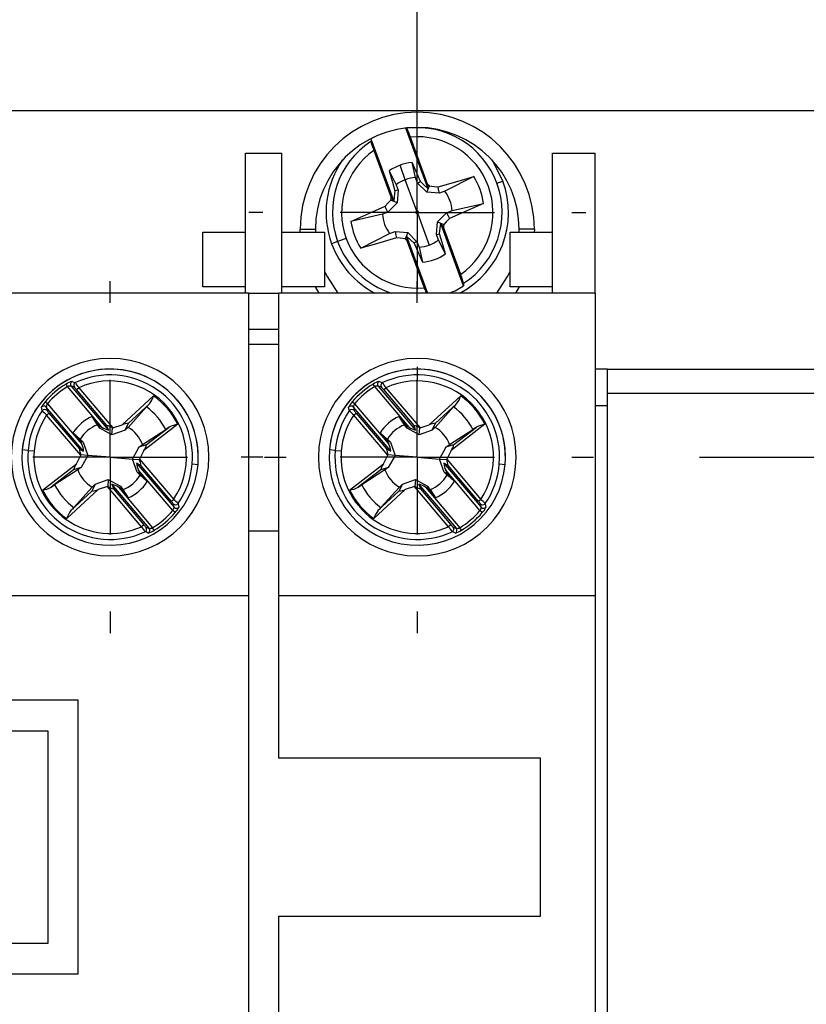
# Model space of a CAD drawing. Header units: millimetres. Extents: x 0 to 768, y 0 to 594.
# Tile 8 of 22: x 182 to 208, y 189 to 222. Entities that reach past the tile are written whole.
import ezdxf

# ---------------------------------------------------------------- set-up
doc = ezdxf.new("R2010")
doc.units = ezdxf.units.MM
doc.header["$LTSCALE"] = 2.75
doc.linetypes.add('CENTERX2', pattern=[20.32, 12.7, -2.54, 2.54, -2.54])
doc.layers.add('CENTER', color=40, linetype='CENTERX2')
doc.layers.add('DIMENSIONS', color=140, linetype='Continuous', lineweight=25)
doc.styles.add('SLDTEXTSTYLE0', font='TXT', dxfattribs={"width": 0.7})
doc.dimstyles.new('SLDDIMSTYLE0', dxfattribs={"dimtxt": 5.934521, "dimasz": 9.0805, "dimexe": 0, "dimexo": 0.0625, "dimgap": 1.48363, "dimtad": 0, "dimtih": 1, "dimtoh": 1, "dimdec": 1, "dimrnd": 1e-09, "dimzin": 12, "dimdsep": 46, "dimtxsty": 'SLDTEXTSTYLE0', "dimsah": 1, "dimcen": 0.09, "dimadec": 0, "dimazin": 3, "dimtfac": 1, "dimtdec": 1, "dimtmove": 0, "dimatfit": 0, "dimfxl": 0, "dimfrac": 2, "dimtolj": 1, "dimtzin": 12, "dimarcsym": 0})
doc.dimstyles.new('SLDDIMSTYLE2', dxfattribs={"dimtxt": 5.934521, "dimasz": 9.0805, "dimexe": 0, "dimexo": 0.0625, "dimgap": 1.48363, "dimtad": 0, "dimtih": 1, "dimtoh": 1, "dimdec": 1, "dimrnd": 1e-09, "dimzin": 4, "dimdsep": 46, "dimtxsty": 'SLDTEXTSTYLE0', "dimsah": 1, "dimcen": 0.09, "dimadec": 0, "dimazin": 1, "dimtfac": 1, "dimtdec": 1, "dimtmove": 0, "dimatfit": 0, "dimfxl": 0, "dimfrac": 2, "dimtolj": 1, "dimtzin": 12, "dimarcsym": 0})

# ---------------------------------------------------------------- blocks, each defined once
blk = doc.blocks.new('_D_2')
at = {"layer": 'DIMENSIONS'}
for p, q in [((164.972, 210.833), (164.972, 289.79)), ((175.072, 224.723), (175.072, 289.79)), ((122.357, 281.059), (120.364, 281.059)), ((120.364, 281.059), (120.364, 271.627)), ((139.992, 281.059), (141.985, 281.059)), ((141.985, 281.059), (141.985, 271.627)), ((164.972, 281.059), (148.035, 281.059)), ((175.072, 281.059), (192.535, 281.059)), ((120.364, 271.627), (122.357, 271.627)), ((141.985, 271.627), (139.992, 271.627))]:
    blk.add_line(p, q, dxfattribs=at)
for points in [[(164.972, 281.059), (155.892, 282.456), (155.892, 279.662)], [(175.072, 281.059), (184.153, 279.662), (184.153, 282.456)]]:
    blk.add_solid(points, dxfattribs=at)
at = {"layer": 'DIMENSIONS', "char_height": 5.8208, "attachment_point": 1, "style": 'SLDTEXTSTYLE0'}
for s, insert in [('10.1', (122.357, 289.891)), ('0.40', (122.357, 279.13))]:
    blk.add_mtext(s, dxfattribs=dict(at, insert=insert))
blk = doc.blocks.new('_D_3')
at = {"layer": 'DIMENSIONS'}
for p, q in [((164.972, 216.623), (164.972, 312.82)), ((195.272, 216.623), (195.272, 312.82)), ((164.972, 304.088), (147.51, 304.088)), ((171.305, 304.088), (169.312, 304.088)), ((169.312, 304.088), (169.312, 294.656)), ((188.94, 304.088), (190.933, 304.088)), ((190.933, 304.088), (190.933, 294.656)), ((195.272, 304.088), (212.735, 304.088)), ((169.312, 294.656), (171.305, 294.656)), ((190.933, 294.656), (188.94, 294.656))]:
    blk.add_line(p, q, dxfattribs=at)
for points in [[(164.972, 304.088), (155.892, 305.485), (155.892, 302.691)], [(195.272, 304.088), (204.353, 302.691), (204.353, 305.485)]]:
    blk.add_solid(points, dxfattribs=at)
at = {"layer": 'DIMENSIONS', "char_height": 5.8208, "attachment_point": 1, "style": 'SLDTEXTSTYLE0'}
for s, insert in [('30.3', (171.305, 312.92)), ('1.19', (171.305, 302.16))]:
    blk.add_mtext(s, dxfattribs=dict(at, insert=insert))
blk = doc.blocks.new('_D_4')
at = {"layer": 'DIMENSIONS'}
for p, q in [((229.676, 207.34), (229.676, 224.803)), ((204.555, 207.34), (238.408, 207.34)), ((220.859, 194.84), (218.866, 194.84)), ((218.866, 194.84), (218.866, 185.408)), ((238.494, 194.84), (240.487, 194.84)), ((240.487, 194.84), (240.487, 185.408)), ((218.866, 185.408), (220.859, 185.408)), ((240.487, 185.408), (238.494, 185.408)), ((204.555, 182.34), (238.408, 182.34)), ((229.676, 182.34), (229.676, 164.878))]:
    blk.add_line(p, q, dxfattribs=at)
for points in [[(229.676, 207.34), (231.073, 216.421), (228.279, 216.421)], [(229.676, 182.34), (228.279, 173.26), (231.073, 173.26)]]:
    blk.add_solid(points, dxfattribs=at)
at = {"layer": 'DIMENSIONS', "char_height": 5.8208, "attachment_point": 1, "style": 'SLDTEXTSTYLE0'}
for s, insert in [('25.0', (220.859, 203.672)), ('0.98', (220.859, 192.912))]:
    blk.add_mtext(s, dxfattribs=dict(at, insert=insert))
blk = doc.blocks.new('SW_CENTERMARKSYMBOL_9')
at = {"layer": 'CENTER', "color": 0}
for p, q in [((0, 5.08), (0, 5.54)), ((0, 0), (0, 2.54)), ((-5.08, 0), (-5.54, 0)), ((0, 0), (-2.54, 0)), ((0, 0), (0, -2.54)), ((0, 0), (2.54, 0)), ((5.08, 0), (5.54, 0)), ((0, -5.08), (0, -5.54))]:
    blk.add_line(p, q, dxfattribs=at)
blk = doc.blocks.new('SW_CENTERMARKSYMBOL_15')
at = {"layer": 'CENTER', "color": 0}
for p, q in [((0, 5.08), (0, 5.79)), ((0, 0), (0, 2.54)), ((-5.08, 0), (-5.79, 0)), ((0, 0), (-2.54, 0)), ((0, 0), (0, -2.54)), ((0, 0), (2.54, 0)), ((5.08, 0), (5.79, 0)), ((0, -5.08), (0, -5.79))]:
    blk.add_line(p, q, dxfattribs=at)
blk = doc.blocks.new('SW_CENTERMARKSYMBOL_16')
at = {"layer": 'CENTER', "color": 0}
for p, q in [((0, 5.08), (0, 5.79)), ((0, 0), (0, 2.54)), ((-5.08, 0), (-5.79, 0)), ((0, 0), (-2.54, 0)), ((0, 0), (0, -2.54)), ((0, 0), (2.54, 0)), ((5.08, 0), (5.79, 0)), ((0, -5.08), (0, -5.79))]:
    blk.add_line(p, q, dxfattribs=at)

msp = doc.modelspace()

# ---------------------------------------------------------------- linework, layer by layer
for p, q in [((215.522, 218.74), (144.722, 218.74)), ((195.627, 216.173), (194.896, 218.169)), ((193.823, 217.86), (193.748, 217.815)), ((193.748, 217.815), (194.5, 215.761)), ((195.612, 216.324), (195.045, 217.873)), ((193.846, 217.435), (194.413, 215.885)), ((189.622, 212.74), (189.622, 217.34)), ((189.622, 217.34), (190.822, 217.34)), ((190.822, 212.74), (190.822, 217.34)), ((199.722, 212.74), (199.722, 217.34)), ((199.722, 217.34), (201.122, 217.34)), ((201.122, 212.74), (201.122, 217.34)), ((194.344, 216.761), (194.579, 216.306)), ((194.879, 216.47), (194.705, 216.946)), ((195.215, 216.538), (195.1, 217.037)), ((195.256, 215.439), (194.879, 216.47)), ((195.284, 216.358), (195.215, 216.538)), ((197.128, 216.576), (196.183, 216.089)), ((197.89, 216.353), (198.09, 216.426)), ((194.579, 216.306), (194.642, 216.123)), ((194.642, 216.123), (194.606, 215.704)), ((195.582, 216.062), (195.284, 216.358)), ((195.582, 216.062), (195.676, 216.264)), ((194.606, 215.704), (194.404, 215.798)), ((196.001, 216.026), (195.582, 216.062)), ((196.183, 216.089), (196.001, 216.026)), ((193.092, 215.099), (194.211, 215.594)), ((194.606, 215.704), (194.309, 215.407)), ((196.236, 215.383), (196.416, 215.453)), ((197.453, 215.69), (196.334, 215.196)), ((196.416, 215.453), (197.453, 215.69)), ((194.129, 215.337), (193.092, 215.099)), ((194.309, 215.407), (194.129, 215.337)), ((195.289, 215.351), (195.666, 214.32)), ((195.939, 215.085), (196.236, 215.383)), ((191.422, 214.84), (191.922, 214.84)), ((191.424, 214.74), (191.422, 214.84)), ((191.922, 214.84), (191.924, 214.74)), ((195.903, 214.667), (195.939, 215.085)), ((195.939, 215.085), (196.141, 214.992)), ((196.797, 212.975), (196.045, 215.029)), ((196.699, 213.355), (196.132, 214.904)), ((198.621, 214.74), (198.622, 214.84)), ((199.122, 214.84), (198.622, 214.84)), ((199.122, 214.84), (199.121, 214.74)), ((188.222, 212.94), (188.222, 214.74)), ((188.222, 214.74), (189.622, 214.74)), ((190.822, 214.74), (192.222, 214.74)), ((192.222, 214.74), (192.222, 212.94)), ((192.935, 214.54), (192.654, 214.437)), ((193.417, 214.214), (194.362, 214.701)), ((194.362, 214.701), (194.544, 214.764)), ((194.544, 214.764), (194.963, 214.728)), ((194.963, 214.728), (194.869, 214.526)), ((194.918, 214.616), (195.605, 212.74)), ((194.963, 214.728), (195.261, 214.431)), ((195.966, 214.484), (195.903, 214.667)), ((196.201, 214.029), (195.966, 214.484)), ((198.322, 212.94), (198.322, 214.74)), ((198.322, 214.74), (199.722, 214.74)), ((192.654, 214.437), (192.455, 214.364)), ((194.933, 214.465), (195.5, 212.916)), ((195.261, 214.431), (195.33, 214.251)), ((195.33, 214.251), (195.445, 213.752)), ((189.622, 212.94), (188.222, 212.94)), ((192.222, 212.94), (190.822, 212.94)), ((192.046, 212.74), (191.924, 212.94)), ((199.722, 212.94), (198.322, 212.94)), ((198.621, 212.94), (198.499, 212.74)), ((189.722, 212.74), (180.622, 212.74)), ((189.722, 212.74), (189.722, 204.913)), ((189.722, 212.74), (190.722, 212.74)), ((190.722, 204.913), (190.722, 212.74)), ((201.122, 212.74), (190.722, 212.74)), ((201.122, 212.74), (201.122, 202.779)), ((190.722, 211.54), (189.722, 211.54)), ((189.722, 211.063), (190.722, 211.063)), ((201.522, 210.24), (201.122, 210.24)), ((201.522, 209.44), (201.522, 210.24)), ((201.522, 210.24), (215.522, 210.24)), ((183.775, 209.661), (183.723, 209.746)), ((184.903, 208.331), (183.775, 209.661)), ((183.888, 209.682), (185.117, 208.233)), ((184.067, 209.562), (184.143, 209.627)), ((184.143, 209.627), (185.265, 208.305)), ((193.875, 209.661), (193.823, 209.746)), ((195.003, 208.331), (193.875, 209.661)), ((193.988, 209.682), (195.217, 208.233)), ((194.167, 209.562), (194.243, 209.627)), ((194.243, 209.627), (195.365, 208.305)), ((185.067, 208.383), (184.067, 209.562)), ((185.568, 208.402), (186.601, 209.359)), ((195.167, 208.383), (194.167, 209.562)), ((195.668, 208.402), (196.701, 209.359)), ((215.522, 209.44), (201.522, 209.44)), ((201.522, 180.24), (201.522, 209.44)), ((183.111, 209.097), (183.035, 209.162)), ((184.301, 207.54), (183.072, 208.989)), ((183.111, 209.097), (184.239, 207.767)), ((186.367, 208.994), (185.761, 208.322)), ((186.465, 209.096), (185.775, 208.457)), ((193.211, 209.097), (193.135, 209.162)), ((194.401, 207.54), (193.172, 208.989)), ((193.211, 209.097), (194.339, 207.767)), ((196.467, 208.994), (195.861, 208.322)), ((196.565, 209.096), (195.875, 208.457)), ((201.122, 209.04), (201.522, 209.04)), ((183.084, 208.728), (183.16, 208.793)), ((184.205, 207.406), (183.084, 208.728)), ((183.16, 208.793), (184.16, 207.614)), ((184.578, 208.676), (184.808, 208.379)), ((193.184, 208.728), (193.26, 208.793)), ((194.305, 207.406), (193.184, 208.728)), ((193.26, 208.793), (194.26, 207.614)), ((194.678, 208.676), (194.908, 208.379)), ((184.834, 208.293), (184.808, 208.379)), ((184.808, 208.379), (184.903, 208.331)), ((185.117, 208.233), (185.067, 208.383)), ((185.265, 208.305), (185.568, 208.402)), ((185.662, 208.225), (185.775, 208.457)), ((187.397, 208.421), (186.284, 207.558)), ((186.372, 207.753), (187.115, 208.329)), ((194.934, 208.293), (194.908, 208.379)), ((194.908, 208.379), (195.003, 208.331)), ((195.217, 208.233), (195.167, 208.383)), ((195.365, 208.305), (195.668, 208.402)), ((195.762, 208.225), (195.875, 208.457)), ((197.497, 208.421), (196.384, 207.558)), ((196.472, 207.753), (197.215, 208.329)), ((184.207, 207.869), (183.951, 208.145)), ((185.233, 208.073), (184.834, 208.293)), ((185.233, 208.073), (185.251, 208.301)), ((185.662, 208.225), (185.233, 208.073)), ((186.237, 207.761), (186.999, 208.249)), ((194.307, 207.869), (194.051, 208.145)), ((195.333, 208.073), (194.934, 208.293)), ((195.333, 208.073), (195.351, 208.301)), ((195.762, 208.225), (195.333, 208.073)), ((196.337, 207.761), (197.099, 208.249)), ((184.239, 207.767), (184.207, 207.869)), ((184.288, 207.829), (184.207, 207.869)), ((184.288, 207.829), (184.44, 207.4)), ((185.905, 207.28), (186.125, 207.679)), ((186.125, 207.679), (186.372, 207.753)), ((194.339, 207.767), (194.307, 207.869)), ((194.388, 207.829), (194.307, 207.869)), ((194.388, 207.829), (194.54, 207.4)), ((196.005, 207.28), (196.225, 207.679)), ((196.225, 207.679), (196.472, 207.753)), ((182.474, 207.561), (182.283, 207.577)), ((182.474, 207.561), (182.673, 207.545)), ((184.061, 207.122), (184.205, 207.406)), ((184.16, 207.614), (184.301, 207.54)), ((184.44, 207.4), (184.212, 207.419)), ((184.44, 207.4), (184.22, 207.002)), ((185.172, 207.34), (184.44, 207.4)), ((186.284, 207.558), (186.139, 207.274)), ((192.574, 207.561), (192.383, 207.577)), ((192.574, 207.561), (192.773, 207.545)), ((194.161, 207.122), (194.305, 207.406)), ((194.26, 207.614), (194.401, 207.54)), ((194.54, 207.4), (194.312, 207.419)), ((194.54, 207.4), (194.32, 207.002)), ((195.272, 207.34), (194.54, 207.4)), ((196.384, 207.558), (196.239, 207.274)), ((182.948, 206.259), (184.061, 207.122)), ((185.172, 207.34), (185.905, 207.28)), ((185.905, 207.28), (186.133, 207.261)), ((186.057, 206.851), (185.905, 207.28)), ((186.185, 207.066), (186.044, 207.14)), ((186.044, 207.14), (187.273, 205.691)), ((186.139, 207.274), (187.261, 205.952)), ((187.185, 205.887), (186.185, 207.066)), ((187.871, 207.119), (188.062, 207.103)), ((193.048, 206.259), (194.161, 207.122)), ((195.272, 207.34), (196.005, 207.28)), ((196.005, 207.28), (196.233, 207.261)), ((196.157, 206.851), (196.005, 207.28)), ((196.285, 207.066), (196.144, 207.14)), ((196.144, 207.14), (197.373, 205.691)), ((196.239, 207.274), (197.361, 205.952)), ((197.285, 205.887), (196.285, 207.066)), ((197.971, 207.119), (198.162, 207.103)), ((183.972, 206.928), (183.23, 206.351)), ((184.108, 206.919), (183.346, 206.431)), ((184.22, 207.002), (183.972, 206.928)), ((186.057, 206.851), (186.138, 206.811)), ((186.106, 206.913), (186.138, 206.811)), ((187.234, 205.583), (186.106, 206.913)), ((186.138, 206.811), (186.394, 206.536)), ((194.072, 206.928), (193.33, 206.351)), ((194.208, 206.919), (193.446, 206.431)), ((194.32, 207.002), (194.072, 206.928)), ((196.157, 206.851), (196.238, 206.811)), ((196.206, 206.913), (196.238, 206.811)), ((197.334, 205.583), (196.206, 206.913)), ((196.238, 206.811), (196.494, 206.536)), ((184.683, 206.455), (184.57, 206.223)), ((184.683, 206.455), (185.112, 206.608)), ((185.08, 206.375), (184.777, 206.279)), ((186.202, 205.053), (185.08, 206.375)), ((185.112, 206.608), (185.094, 206.38)), ((185.112, 206.608), (185.511, 206.387)), ((185.228, 206.447), (185.278, 206.297)), ((186.457, 204.999), (185.228, 206.447)), ((185.511, 206.387), (185.537, 206.301)), ((194.783, 206.455), (194.67, 206.223)), ((194.783, 206.455), (195.212, 206.608)), ((195.18, 206.375), (194.877, 206.279)), ((196.302, 205.053), (195.18, 206.375)), ((195.212, 206.608), (195.194, 206.38)), ((195.212, 206.608), (195.611, 206.387)), ((195.328, 206.447), (195.378, 206.297)), ((196.557, 204.999), (195.328, 206.447)), ((195.611, 206.387), (195.637, 206.301)), ((184.777, 206.279), (183.744, 205.322)), ((183.88, 205.584), (184.57, 206.223)), ((183.978, 205.686), (184.584, 206.358)), ((185.278, 206.297), (186.278, 205.118)), ((185.537, 206.301), (185.442, 206.349)), ((185.442, 206.349), (186.57, 205.02)), ((185.767, 206.004), (185.537, 206.301)), ((194.877, 206.279), (193.844, 205.322)), ((193.98, 205.584), (194.67, 206.223)), ((194.078, 205.686), (194.684, 206.358)), ((195.378, 206.297), (196.378, 205.118)), ((195.637, 206.301), (195.542, 206.349)), ((195.542, 206.349), (196.67, 205.02)), ((195.867, 206.004), (195.637, 206.301)), ((187.261, 205.952), (187.185, 205.887)), ((197.361, 205.952), (197.285, 205.887)), ((187.31, 205.518), (187.234, 205.583)), ((197.41, 205.518), (197.334, 205.583)), ((186.278, 205.118), (186.202, 205.053)), ((196.378, 205.118), (196.302, 205.053)), ((186.622, 204.934), (186.57, 205.02)), ((189.722, 204.913), (189.722, 202.779)), ((189.722, 204.913), (190.722, 204.913)), ((190.722, 202.779), (190.722, 204.913)), ((196.722, 204.934), (196.67, 205.02)), ((189.722, 202.779), (180.622, 202.779)), ((189.722, 202.779), (189.722, 186.902)), ((201.122, 202.779), (190.722, 202.779)), ((190.722, 197.44), (190.722, 202.779)), ((201.122, 202.779), (201.122, 186.902)), ((184.122, 199.34), (180.622, 199.34)), ((184.122, 190.34), (184.122, 199.34)), ((163.122, 198.34), (183.122, 198.34)), ((183.122, 198.34), (183.122, 191.34)), ((199.322, 197.44), (190.722, 197.44)), ((199.322, 192.24), (199.322, 197.44)), ((190.722, 186.902), (190.722, 192.24)), ((190.722, 192.24), (199.322, 192.24)), ((183.122, 191.34), (163.122, 191.34)), ((180.622, 190.34), (184.122, 190.34))]:
    msp.add_line(p, q)
at = {"flags": 128}
for points in [[(197.726, 217.121), (197.761, 217.07), (198.09, 216.426)], [(194.344, 216.761), (194.453, 216.391), (194.538, 216.1)], [(195.378, 216.408), (195.223, 216.76), (195.1, 217.037)], [(195.955, 216.232), (196.612, 216.425), (197.128, 216.576)], [(194.538, 216.1), (194.516, 215.91), (194.5, 215.761)], [(194.642, 216.123), (194.584, 216.11), (194.538, 216.1)], [(195.284, 216.358), (195.337, 216.386), (195.378, 216.408)], [(195.627, 216.173), (195.488, 216.305), (195.378, 216.408)], [(195.612, 216.324), (195.648, 216.29), (195.676, 216.264)], [(195.627, 216.173), (195.618, 216.258), (195.612, 216.324)], [(195.676, 216.264), (195.832, 216.246), (195.955, 216.232)], [(196.001, 216.026), (195.975, 216.141), (195.955, 216.232)], [(194.211, 215.594), (194.318, 215.709), (194.404, 215.798)], [(194.404, 215.798), (194.409, 215.847), (194.413, 215.885)], [(194.413, 215.885), (194.462, 215.816), (194.5, 215.761)], [(194.309, 215.407), (194.254, 215.511), (194.211, 215.594)], [(196.334, 215.196), (196.227, 215.081), (196.141, 214.992)], [(196.236, 215.383), (196.291, 215.278), (196.334, 215.196)], [(196.007, 214.689), (196.029, 214.879), (196.045, 215.029)], [(196.132, 214.904), (196.083, 214.974), (196.045, 215.029)], [(196.141, 214.992), (196.136, 214.943), (196.132, 214.904)], [(194.59, 214.557), (193.933, 214.365), (193.417, 214.214)], [(194.544, 214.764), (194.57, 214.648), (194.59, 214.557)], [(194.869, 214.526), (194.713, 214.543), (194.59, 214.557)], [(194.933, 214.465), (194.897, 214.499), (194.869, 214.526)], [(194.918, 214.616), (194.926, 214.532), (194.933, 214.465)], [(194.918, 214.616), (195.057, 214.485), (195.167, 214.382)], [(195.903, 214.667), (195.961, 214.679), (196.007, 214.689)], [(196.201, 214.029), (196.092, 214.399), (196.007, 214.689)], [(195.261, 214.431), (195.208, 214.404), (195.167, 214.382)], [(195.167, 214.382), (195.322, 214.029), (195.445, 213.752)], [(192.222, 213.454), (192.306, 213.283), (192.662, 212.74)], [(197.883, 212.74), (198.239, 213.283), (198.322, 213.454)], [(195.5, 212.916), (195.538, 212.812), (195.566, 212.74)], [(196.796, 213.06), (196.797, 213.012), (196.797, 212.975)], [(183.995, 209.639), (183.935, 209.663), (183.888, 209.682)], [(183.919, 209.835), (183.981, 209.812), (184.029, 209.794)], [(194.095, 209.639), (194.035, 209.663), (193.988, 209.682)], [(194.019, 209.835), (194.081, 209.812), (194.129, 209.794)], [(182.938, 208.868), (182.925, 208.933), (182.915, 208.983)], [(183.072, 208.989), (183.085, 208.926), (183.096, 208.876)], [(186.367, 208.994), (186.415, 209.046), (186.465, 209.096)], [(193.038, 208.868), (193.025, 208.933), (193.015, 208.983)], [(193.172, 208.989), (193.185, 208.926), (193.196, 208.876)], [(196.467, 208.994), (196.515, 209.046), (196.565, 209.096)], [(184.752, 208.405), (184.654, 208.557), (184.578, 208.676)], [(194.852, 208.405), (194.754, 208.557), (194.678, 208.676)], [(184.834, 208.293), (184.788, 208.356), (184.752, 208.405)], [(185.761, 208.322), (185.705, 208.268), (185.662, 208.225)], [(187.115, 208.329), (187.051, 208.283), (186.999, 208.249)], [(194.934, 208.293), (194.888, 208.356), (194.852, 208.405)], [(195.861, 208.322), (195.805, 208.268), (195.762, 208.225)], [(197.215, 208.329), (197.151, 208.283), (197.099, 208.249)], [(183.951, 208.145), (184.085, 208.024), (184.19, 207.929)], [(185.265, 208.305), (185.257, 208.303), (185.251, 208.301)], [(194.051, 208.145), (194.185, 208.024), (194.29, 207.929)], [(195.365, 208.305), (195.357, 208.303), (195.351, 208.301)], [(184.19, 207.929), (184.245, 207.873), (184.288, 207.829)], [(186.125, 207.679), (186.188, 207.725), (186.237, 207.761)], [(194.29, 207.929), (194.345, 207.873), (194.388, 207.829)], [(196.225, 207.679), (196.288, 207.725), (196.337, 207.761)], [(184.212, 207.419), (184.208, 207.412), (184.205, 207.406)], [(194.312, 207.419), (194.308, 207.412), (194.305, 207.406)], [(186.133, 207.261), (186.137, 207.268), (186.139, 207.274)], [(196.233, 207.261), (196.237, 207.268), (196.239, 207.274)], [(184.22, 207.002), (184.157, 206.956), (184.108, 206.919)], [(186.155, 206.752), (186.1, 206.807), (186.057, 206.851)], [(186.394, 206.536), (186.26, 206.656), (186.155, 206.752)], [(194.32, 207.002), (194.257, 206.956), (194.208, 206.919)], [(196.255, 206.752), (196.2, 206.807), (196.157, 206.851)], [(196.494, 206.536), (196.36, 206.656), (196.255, 206.752)], [(183.23, 206.351), (183.294, 206.397), (183.346, 206.431)], [(184.584, 206.358), (184.64, 206.412), (184.683, 206.455)], [(185.08, 206.375), (185.088, 206.378), (185.094, 206.38)], [(185.511, 206.387), (185.557, 206.325), (185.593, 206.275)], [(193.33, 206.351), (193.394, 206.397), (193.446, 206.431)], [(194.684, 206.358), (194.74, 206.412), (194.783, 206.455)], [(195.18, 206.375), (195.188, 206.378), (195.194, 206.38)], [(195.611, 206.387), (195.657, 206.325), (195.693, 206.275)], [(185.593, 206.275), (185.691, 206.123), (185.767, 206.004)], [(195.693, 206.275), (195.791, 206.123), (195.867, 206.004)], [(187.273, 205.691), (187.26, 205.754), (187.249, 205.804)], [(187.407, 205.812), (187.42, 205.748), (187.43, 205.697)], [(197.373, 205.691), (197.36, 205.754), (197.349, 205.804)], [(197.507, 205.812), (197.52, 205.748), (197.53, 205.697)], [(183.978, 205.686), (183.93, 205.634), (183.88, 205.584)], [(194.078, 205.686), (194.03, 205.634), (193.98, 205.584)], [(186.426, 204.845), (186.364, 204.868), (186.316, 204.886)], [(186.35, 205.041), (186.41, 205.017), (186.457, 204.999)], [(196.526, 204.845), (196.464, 204.868), (196.416, 204.886)], [(196.45, 205.041), (196.51, 205.017), (196.557, 204.999)]]:
    msp.add_lwpolyline(points, dxfattribs=at)
for centre, radius, start, end in [((195.272, 214.84), 3.85, 0, 180), ((195.272, 214.84), 3.35, 0, 180), ((195.272, 215.395), 2.788, 20.098, 97.0612), ((192.342, 216.956), 2.855, 18.7466, 24.9802), ((195.272, 215.395), 2.788, 123.1348, 200.098), ((196.505, 218.479), 2.856, 195.2176, 201.4477), ((195.272, 215.395), 2.489, 304.9609, 95.2352), ((195.272, 215.395), 2.489, 124.9609, 200.098), ((195.272, 215.395), 3, 144.8791, 200.098), ((195.272, 215.395), 1.652, 110.098, 124.2016), ((195.272, 215.395), 1.652, 95.9944, 110.098), ((195.272, 215.395), 1.145, 110.098, 127.3043), ((195.272, 215.395), 1.145, 92.8917, 110.098), ((195.272, 215.395), 3, 297.76, 20.098), ((195.272, 215.395), 2.2, 7.7186, 32.4775), ((195.272, 215.395), 2.788, 303.1348, 20.098), ((195.272, 215.395), 1.145, 2.8917, 37.3043), ((195.272, 215.395), 1.145, 182.8917, 217.3043), ((195.272, 215.395), 0.0467, 110.098, 290.098), ((195.272, 215.395), 0.0467, 290.098, 110.098), ((195.272, 215.395), 2.2, 187.7186, 212.4775), ((195.272, 215.395), 2.489, 200.098, 275.2352), ((195.272, 215.395), 1.145, 290.098, 307.3043), ((195.272, 215.395), 3, 200.098, 242.24), ((195.272, 215.395), 2.788, 200.098, 252.2289), ((195.272, 215.395), 1.145, 272.8917, 290.098), ((195.272, 215.395), 1.652, 275.9944, 304.2016), ((194.04, 212.311), 2.856, 15.2176, 21.4477), ((195.272, 215.395), 2.86, 291.8414, 302.208), ((185.172, 207.34), 3.25, 90, 270), ((185.172, 207.34), 3.25, 270, 90), ((195.272, 207.34), 3.25, 90, 270), ((195.272, 207.34), 3.25, 270, 90), ((185.172, 207.34), 2.9, 0, 175.3125), ((185.172, 207.34), 2.899, 355.3125, 175.3125), ((185.172, 207.34), 2.707, 355.3125, 114.9809), ((195.272, 207.34), 2.9, 0, 175.3125), ((195.272, 207.34), 2.899, 355.3125, 175.3125), ((195.272, 207.34), 2.707, 355.3125, 114.9809), ((185.172, 207.34), 2.809, 121.0624, 139.5627), ((185.172, 207.34), 2.709, 121.0624, 139.5627), ((184.019, 209.356), 0.489, 101.7558, 127.1823), ((183.868, 209.475), 0.207, 84.3515, 116.5895), ((183.965, 209.746), 0.1, 117.0699, 219.8093), ((184.072, 209.703), 0.1, 115.4039, 219.7914), ((183.61, 209.207), 0.578, 37.8919, 48.312), ((182.448, 208.594), 1.985, 31.3655, 37.2015), ((185.172, 207.34), 2.508, 326.3906, 114.2345), ((195.272, 207.34), 2.809, 121.0624, 139.5627), ((195.272, 207.34), 2.709, 121.0624, 139.5627), ((194.119, 209.356), 0.489, 101.7558, 127.1823), ((193.968, 209.475), 0.207, 84.3515, 116.5895), ((194.065, 209.746), 0.1, 117.0699, 219.8093), ((194.172, 209.703), 0.1, 115.4039, 219.7914), ((193.71, 209.207), 0.578, 37.8919, 48.312), ((192.548, 208.594), 1.985, 31.3655, 37.2015), ((195.272, 207.34), 2.508, 326.3906, 114.2345), ((185.79, 209.613), 0.85, 322.5009, 342.5556), ((185.172, 207.34), 2.473, 25.9183, 54.7067), ((195.89, 209.613), 0.85, 322.5009, 342.5556), ((195.272, 207.34), 2.473, 25.9183, 54.7067), ((183.437, 208.763), 0.566, 135.1924, 157.1197), ((182.996, 208.923), 0.1, 40.8158, 143.5552), ((183.278, 208.975), 0.207, 144.0377, 176.2714), ((185.172, 207.34), 2.04, 26.4561, 54.169), ((193.537, 208.763), 0.566, 135.1924, 157.1197), ((193.096, 208.923), 0.1, 40.8158, 143.5552), ((193.378, 208.975), 0.207, 144.0377, 176.2714), ((195.272, 207.34), 2.04, 26.4561, 54.169), ((185.172, 207.34), 2.707, 145.6442, 175.3125), ((185.172, 207.34), 2.508, 146.3906, 175.3125), ((183.02, 208.811), 0.1, 40.8337, 145.2212), ((184.291, 210.14), 1.857, 223.2222, 229.4609), ((183.65, 209.235), 0.66, 212.9607, 222.0855), ((185.172, 207.34), 1.463, 113.9961, 146.629), ((195.272, 207.34), 2.707, 145.6442, 175.3125), ((195.272, 207.34), 2.508, 146.3906, 175.3125), ((193.12, 208.811), 0.1, 40.8337, 145.2212), ((194.391, 210.14), 1.857, 223.2222, 229.4609), ((193.75, 209.235), 0.66, 212.9607, 222.0855), ((195.272, 207.34), 1.463, 113.9961, 146.629), ((185.172, 207.34), 1.145, 111.5603, 149.0648), ((185.259, 208.826), 0.61, 234.2511, 256.5179), ((184.957, 207.893), 0.503, 54.191, 77.3356), ((185.831, 207.832), 0.627, 95.1634, 114.808), ((185.172, 207.34), 1.145, 21.5603, 59.0648), ((187.516, 207.579), 0.85, 98.0697, 118.1239), ((195.272, 207.34), 1.145, 111.5603, 149.0648), ((195.359, 208.826), 0.61, 234.2511, 256.5179), ((195.057, 207.893), 0.503, 54.191, 77.3356), ((195.931, 207.832), 0.627, 95.1634, 114.808), ((195.272, 207.34), 1.145, 21.5603, 59.0648), ((197.616, 207.579), 0.85, 98.0697, 118.1239), ((183.692, 207.496), 0.61, 4.1072, 26.374), ((185.859, 207.868), 0.526, 323.9, 347.3788), ((193.792, 207.496), 0.61, 4.1072, 26.374), ((195.959, 207.868), 0.526, 323.9, 347.3788), ((185.172, 207.34), 2.899, 175.3125, 355.3125), ((185.172, 207.34), 2.707, 175.3125, 294.9809), ((185.172, 207.34), 2.508, 175.3125, 294.2345), ((184.759, 207.668), 0.601, 185.1941, 204.5294), ((195.272, 207.34), 2.899, 175.3125, 355.3125), ((195.272, 207.34), 2.707, 175.3125, 294.9809), ((195.272, 207.34), 2.508, 175.3125, 294.2345), ((194.859, 207.668), 0.601, 185.1941, 204.5294), ((184.485, 206.813), 0.526, 143.9, 167.3788), ((186.653, 207.184), 0.61, 184.1072, 206.374), ((185.586, 207.012), 0.601, 5.1941, 24.5294), ((185.172, 207.34), 2.707, 325.6442, 355.3125), ((185.172, 207.34), 2.9, 355.3125, 0), ((194.585, 206.813), 0.526, 143.9, 167.3788), ((196.753, 207.184), 0.61, 184.1072, 206.374), ((195.686, 207.012), 0.601, 5.1941, 24.5294), ((195.272, 207.34), 2.707, 325.6442, 355.3125), ((195.272, 207.34), 2.9, 355.3125, 0), ((185.172, 207.34), 1.145, 201.5603, 239.0648), ((185.172, 207.34), 1.145, 291.5603, 329.0648), ((195.272, 207.34), 1.145, 201.5603, 239.0648), ((195.272, 207.34), 1.145, 291.5603, 329.0648), ((185.172, 207.34), 2.04, 206.4561, 234.169), ((185.388, 206.788), 0.503, 234.191, 257.3356), ((185.086, 205.854), 0.61, 54.2511, 76.5179), ((185.172, 207.34), 1.463, 293.9961, 326.629), ((195.272, 207.34), 2.04, 206.4561, 234.169), ((195.488, 206.788), 0.503, 234.191, 257.3356), ((195.186, 205.854), 0.61, 54.2511, 76.5179), ((195.272, 207.34), 1.463, 293.9961, 326.629), ((182.829, 207.101), 0.85, 278.0697, 298.1239), ((185.172, 207.34), 2.473, 205.9183, 234.7067), ((184.514, 206.848), 0.627, 275.1634, 294.808), ((192.929, 207.101), 0.85, 278.0697, 298.1239), ((195.272, 207.34), 2.473, 205.9183, 234.7067), ((194.614, 206.848), 0.627, 275.1634, 294.808), ((186.695, 205.445), 0.66, 32.9607, 42.0855), ((187.325, 205.87), 0.1, 220.8337, 325.2212), ((186.054, 204.541), 1.857, 43.2222, 49.4609), ((196.795, 205.445), 0.66, 32.9607, 42.0855), ((197.425, 205.87), 0.1, 220.8337, 325.2212), ((196.154, 204.541), 1.857, 43.2222, 49.4609), ((184.555, 205.067), 0.85, 142.5009, 162.5556), ((185.172, 207.34), 2.709, 301.0624, 319.5627), ((185.172, 207.34), 2.809, 301.0624, 319.5627), ((187.066, 205.705), 0.207, 324.0377, 356.2714), ((187.349, 205.757), 0.1, 220.8158, 323.5552), ((186.908, 205.917), 0.566, 315.1924, 337.1197), ((194.655, 205.067), 0.85, 142.5009, 162.5556), ((195.272, 207.34), 2.709, 301.0624, 319.5627), ((195.272, 207.34), 2.809, 301.0624, 319.5627), ((197.166, 205.705), 0.207, 324.0377, 356.2714), ((197.449, 205.757), 0.1, 220.8158, 323.5552), ((197.008, 205.917), 0.566, 315.1924, 337.1197), ((186.734, 205.473), 0.578, 217.8919, 228.312), ((196.834, 205.473), 0.578, 217.8919, 228.312), ((187.897, 206.086), 1.985, 211.3655, 217.2015), ((186.273, 204.977), 0.1, 295.4039, 39.7914), ((186.38, 204.934), 0.1, 297.0699, 39.8093), ((186.326, 205.324), 0.489, 281.7558, 307.1823), ((186.477, 205.205), 0.207, 264.3515, 296.5895), ((197.997, 206.086), 1.985, 211.3655, 217.2015), ((196.373, 204.977), 0.1, 295.4039, 39.7914), ((196.48, 204.934), 0.1, 297.0699, 39.8093), ((196.426, 205.324), 0.489, 281.7558, 307.1823), ((196.577, 205.205), 0.207, 264.3515, 296.5895)]:
    msp.add_arc(centre, radius, start, end)

# ---------------------------------------------------------------- block references
at = {"layer": 'CENTER'}
for name, p in [('SW_CENTERMARKSYMBOL_9', (195.272, 215.395)), ('SW_CENTERMARKSYMBOL_15', (185.172, 207.34)), ('SW_CENTERMARKSYMBOL_16', (195.272, 207.34))]:
    msp.add_blockref(name, p, dxfattribs=at)

# ---------------------------------------------------------------- dimensions: what is measured, and where the dimension line sits
at = {"layer": 'DIMENSIONS'}
for base, p1, p2, picture, middle in [((195.272, 304.088), (164.972, 213.13), (195.272, 213.13), '_D_3', (180.122, 304.088)), ((175.072, 281.059), (164.972, 207.34), (175.072, 221.23), '_D_2', (131.174, 281.059))]:
    dim = msp.add_linear_dim(base=base, p1=p1, p2=p2, dimstyle='SLDDIMSTYLE0', dxfattribs=at)
    dim.commit()
    dim.dimension.update_dxf_attribs({"geometry": picture, "text_midpoint": middle, "dimtype": 160})
dim = msp.add_linear_dim(base=(229.676, 182.34), p1=(201.062, 207.34), p2=(201.062, 182.34), angle=90, dimstyle='SLDDIMSTYLE2', dxfattribs=at)
dim.commit()
dim.dimension.update_dxf_attribs({"geometry": '_D_4', "text_midpoint": (229.676, 194.84), "dimtype": 160})

doc.saveas('drawing.dxf')
